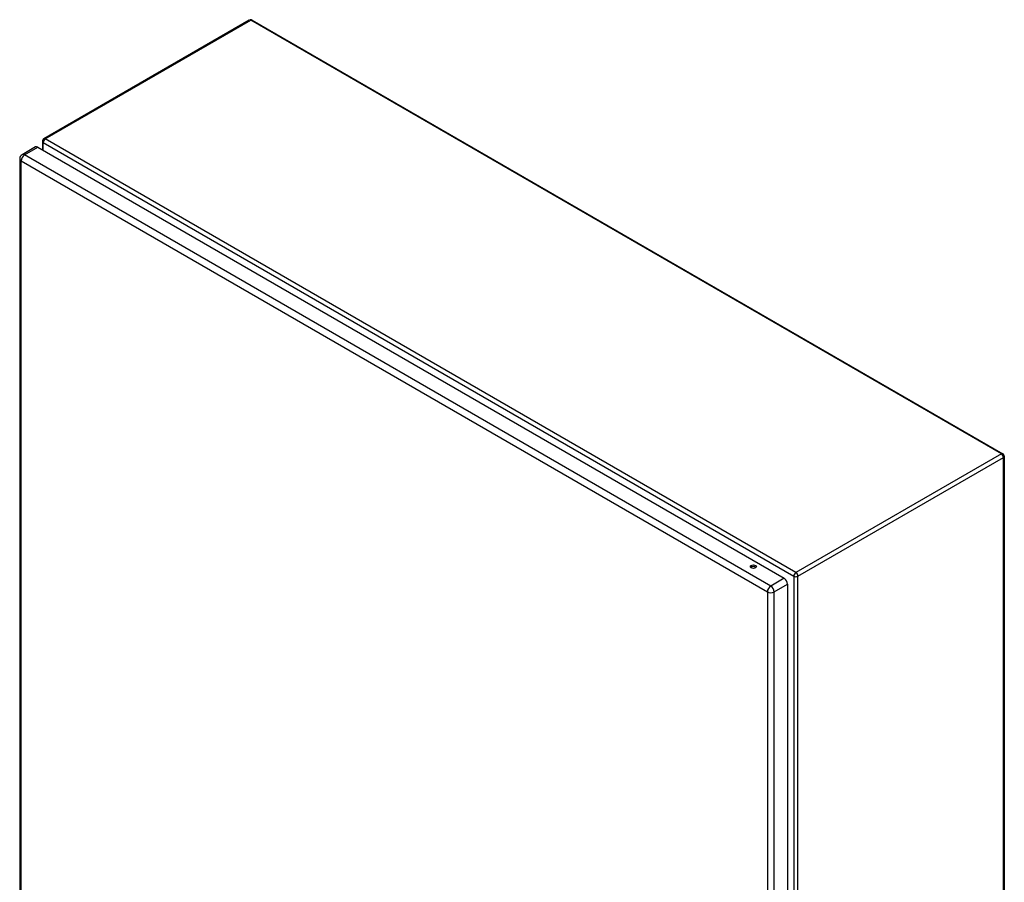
# Model space of a CAD drawing. Header units: inches. Extents: x 200.1 to 233.3, y 64 to 122.1.
# Tile 7 of 7: x 200.1 to 233.3, y 93.1 to 122.1. Entities that reach past the tile are written whole.
import ezdxf

# ---------------------------------------------------------------- set-up
doc = ezdxf.new("R2010")
doc.units = ezdxf.units.IN
doc.header["$MEASUREMENT"] = 0
doc.layers.add('Visible Edges(ANSI)', color=7, linetype='Continuous', lineweight=25)
doc.layers.add('Visible Tangent Edges(ANSI)', color=7, linetype='Continuous', lineweight=25)

msp = doc.modelspace()

# ---------------------------------------------------------------- linework, layer by layer
at = {"layer": 'Visible Edges(ANSI)'}
for p, q in [((207.869, 122.121), (200.938, 118.119)), ((207.968, 122.121), (233.284, 107.505)), ((200.889, 118.034), (200.889, 117.75)), ((200.656, 117.845), (200.205, 117.584)), ((200.737, 117.837), (225.907, 103.305)), ((200.124, 117.445), (200.124, 78.677)), ((233.334, 107.419), (233.334, 68.389)), ((226.021, 103.108), (226.021, 64.34))]:
    msp.add_line(p, q, dxfattribs=at)
for centre, radius, start, end in [((207.919, 122.035), 0.099, 60, 120), ((200.988, 118.034), 0.099, 120, 180), ((200.285, 117.445), 0.161, 120, 180), ((233.235, 107.419), 0.099, 0, 60)]:
    msp.add_arc(centre, radius, start, end, dxfattribs=at)
for centre, major_axis, start_param, end_param in [((200.737, 117.706), (-0.081, 0.139), 5.497787, 6.283185), ((224.872, 103.643), (-0.101, 0), 3.63511, 5.789668), ((225.907, 103.174), (0.08, -0.139), 0.785398, 2.356194)]:
    msp.add_ellipse(centre, major_axis=major_axis, ratio=0.57735, start_param=start_param, end_param=end_param, dxfattribs=at)
msp.add_ellipse((224.872, 103.699), major_axis=(0.102, 0), ratio=0.57735, dxfattribs=at)
at = {"layer": 'Visible Tangent Edges(ANSI)'}
for p, q in [((200.988, 118.115), (207.919, 122.116)), ((233.235, 107.5), (207.919, 122.116)), ((200.918, 117.993), (226.234, 103.377)), ((200.918, 117.733), (200.918, 117.993)), ((226.304, 103.498), (200.988, 118.115)), ((200.285, 117.576), (200.737, 117.837)), ((225.455, 103.044), (200.285, 117.576)), ((200.171, 117.379), (225.341, 102.847)), ((200.171, 78.611), (200.171, 117.379)), ((233.235, 107.5), (226.304, 103.498)), ((226.374, 103.377), (233.305, 107.379)), ((233.305, 68.349), (233.305, 107.379)), ((224.817, 103.649), (224.817, 103.65)), ((225.907, 103.305), (225.455, 103.044)), ((226.234, 103.377), (226.234, 64.347)), ((226.374, 64.347), (226.374, 103.377)), ((225.569, 102.847), (226.021, 103.108)), ((225.341, 102.847), (225.341, 64.079)), ((225.569, 64.079), (225.569, 102.847))]:
    msp.add_line(p, q, dxfattribs=at)
for centre, major_axis, start_param, end_param in [((207.919, 122.035), (-0.0495, 0.0857), 5.497787, 6.283185), ((207.919, 122.035), (0.0495, 0.0857), 0, 0.785398), ((200.988, 118.034), (-0.099, 0), 0, 0.785398), ((200.988, 118.034), (0.0495, 0.0857), 0.785398, 2.356194), ((200.988, 118.034), (-0.0495, 0.0857), 5.497787, 6.283185), ((200.285, 117.445), (-0.08, -0.139), 3.926991, 5.497787), ((200.285, 117.445), (-0.08, 0.139), 5.497787, 6.283185), ((200.285, 117.445), (-0.161, 0), 0, 0.785398), ((233.235, 107.419), (0.0495, 0.0857), 0, 0.785398), ((233.235, 107.419), (0.0495, -0.0857), 0.785398, 2.356194), ((233.235, 107.419), (0.099, 0), 5.497787, 6.283185), ((226.304, 103.418), (-0.0495, -0.0857), 3.926991, 5.497787), ((226.304, 103.418), (0.099, 0), 3.926991, 5.497787), ((226.304, 103.418), (0.0495, -0.0857), 0.785398, 2.356194), ((225.455, 102.913), (0.081, 0.139), 0.785398, 2.356194), ((225.455, 102.913), (-0.081, 0.139), 3.926991, 5.497787), ((225.455, 102.913), (-0.161, 0), 0.785398, 2.356194)]:
    msp.add_ellipse(centre, major_axis=major_axis, ratio=0.57735, start_param=start_param, end_param=end_param, dxfattribs=at)

doc.saveas('drawing.dxf')
